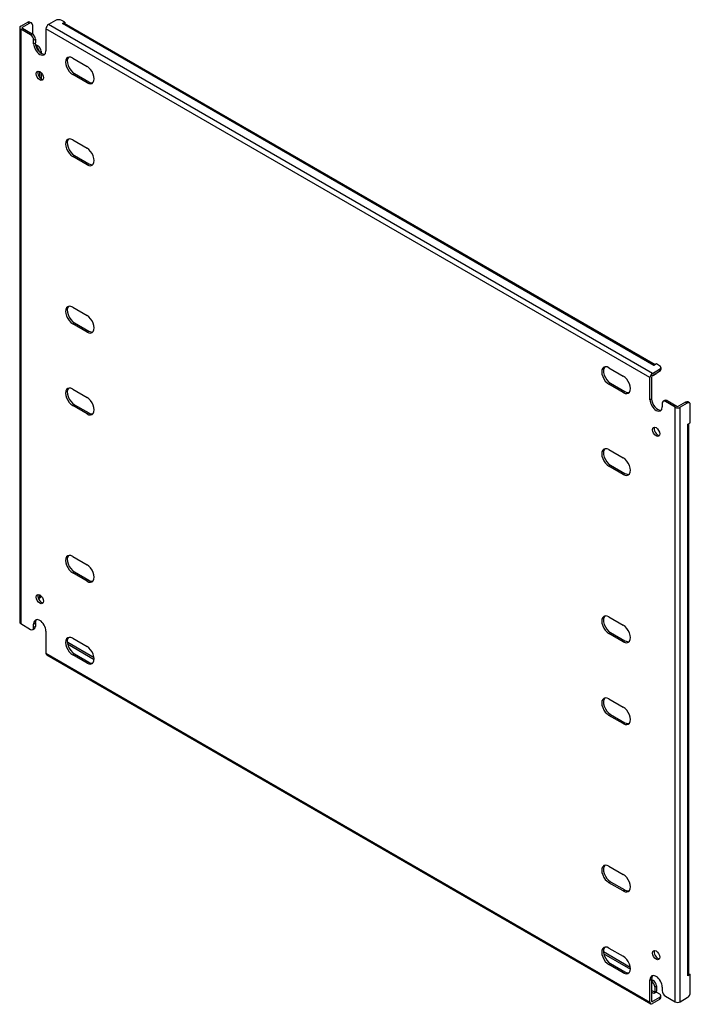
# Model space of a CAD drawing. Header units: inches. Extents: x 107.4 to 126.7, y 35.4 to 63.7.
import ezdxf

# ---------------------------------------------------------------- set-up
doc = ezdxf.new("R2010")
doc.units = ezdxf.units.IN
doc.header["$MEASUREMENT"] = 0
doc.layers.add('Visible Edges(ANSI)', color=7, linetype='Continuous', lineweight=25)
doc.layers.add('Visible Tangent Edges(ANSI)', color=7, linetype='Continuous', lineweight=25)

msp = doc.modelspace()

# ---------------------------------------------------------------- linework, layer by layer
at = {"layer": 'Visible Edges(ANSI)'}
for p, q in [((107.454, 63.484), (107.657, 63.601)), ((107.502, 63.456), (107.705, 63.573)), ((107.72, 63.607), (107.768, 63.58)), ((107.794, 63.522), (107.794, 63.261)), ((108.453, 63.652), (108.249, 63.535)), ((108.718, 63.601), (108.629, 63.652)), ((108.648, 63.561), (108.718, 63.601)), ((108.648, 63.561), (108.648, 63.561)), ((108.648, 63.561), (108.648, 63.561)), ((125.648, 53.779), (108.697, 63.566)), ((108.718, 63.601), (108.718, 63.554)), ((107.425, 63.443), (107.425, 46.399)), ((107.737, 63.239), (107.454, 63.403)), ((107.502, 63.431), (107.785, 63.267)), ((108.179, 63.413), (108.179, 62.78)), ((107.825, 62.984), (107.825, 63.086)), ((107.874, 63.114), (107.874, 63.012)), ((107.878, 62.963), (107.953, 62.92)), ((107.897, 62.897), (107.905, 62.892)), ((108.041, 62.767), (108.041, 62.711)), ((108.946, 62.574), (109.357, 62.336)), ((107.993, 62.189), (107.993, 62.028)), ((108.041, 62.152), (108.041, 61.981)), ((108.994, 62.128), (109.405, 61.891)), ((109.357, 61.863), (108.946, 62.1)), ((108.946, 60.227), (109.357, 59.989)), ((109.357, 59.515), (108.946, 59.753)), ((108.994, 59.781), (109.405, 59.543)), ((108.946, 55.43), (109.357, 55.192)), ((109.357, 54.719), (108.946, 54.956)), ((108.994, 54.984), (109.405, 54.746)), ((124.325, 53.695), (124.737, 53.457)), ((125.573, 53.533), (125.777, 53.65)), ((125.689, 53.803), (125.618, 53.763)), ((125.618, 53.763), (125.618, 53.763)), ((125.618, 53.763), (125.618, 53.763)), ((125.777, 53.752), (125.689, 53.803)), ((125.813, 53.701), (125.813, 53.646)), ((125.503, 52.778), (125.503, 53.411)), ((125.551, 53.439), (125.551, 52.805)), ((125.573, 53.477), (125.777, 53.595)), ((125.663, 53.507), (125.614, 53.479)), ((108.946, 53.082), (109.357, 52.845)), ((124.737, 52.983), (124.325, 53.221)), ((124.373, 53.249), (124.785, 53.011)), ((109.357, 52.371), (108.946, 52.609)), ((108.994, 52.636), (109.405, 52.399)), ((125.857, 52.676), (125.857, 52.574)), ((125.883, 52.733), (125.931, 52.761)), ((126.229, 52.563), (125.945, 52.727)), ((125.993, 52.754), (126.277, 52.591)), ((126.524, 52.708), (126.321, 52.591)), ((126.572, 52.681), (126.369, 52.563)), ((126.635, 52.687), (126.587, 52.715)), ((126.661, 52.119), (126.661, 52.63)), ((126.591, 52.079), (126.661, 52.119)), ((126.591, 52.079), (126.591, 52.079)), ((126.591, 52.079), (126.591, 52.079)), ((126.62, 36.3), (126.62, 52.096)), ((124.325, 51.347), (124.737, 51.11)), ((124.737, 50.636), (124.325, 50.874)), ((124.373, 50.901), (124.785, 50.664)), ((108.946, 48.285), (109.357, 48.048)), ((109.357, 47.574), (108.946, 47.812)), ((108.994, 47.84), (109.405, 47.602)), ((107.993, 47.185), (107.993, 47.124)), ((108.015, 47.094), (107.968, 47.067)), ((107.454, 46.358), (107.737, 46.195)), ((107.825, 46.246), (107.825, 46.348)), ((107.874, 46.376), (107.874, 46.274)), ((124.325, 46.55), (124.737, 46.313)), ((107.8, 46.189), (107.848, 46.216)), ((108.179, 46.144), (108.179, 45.51)), ((124.737, 45.839), (124.325, 46.077)), ((124.373, 46.105), (124.785, 45.867)), ((108.797, 45.776), (109.562, 45.335)), ((108.806, 45.826), (109.558, 45.392)), ((108.946, 45.938), (109.357, 45.7)), ((108.2, 45.465), (125.524, 35.463)), ((109.357, 45.227), (108.946, 45.464)), ((108.994, 45.492), (109.405, 45.255)), ((124.325, 44.203), (124.737, 43.965)), ((124.373, 43.757), (124.785, 43.519)), ((124.737, 43.492), (124.325, 43.729)), ((124.325, 39.406), (124.737, 39.168)), ((124.373, 38.96), (124.785, 38.723)), ((124.737, 38.695), (124.325, 38.932)), ((124.325, 37.059), (124.737, 36.821)), ((124.168, 36.957), (124.938, 36.513)), ((124.176, 36.897), (124.941, 36.455)), ((124.737, 36.347), (124.325, 36.585)), ((124.373, 36.613), (124.785, 36.375)), ((125.503, 35.508), (125.503, 36.142)), ((125.551, 36.169), (125.551, 35.536)), ((125.551, 36.159), (125.6, 36.131)), ((126.661, 36.299), (126.591, 36.259)), ((126.591, 36.259), (126.591, 36.259)), ((126.591, 36.259), (126.591, 36.259)), ((126.62, 36.323), (126.661, 36.299)), ((126.661, 35.789), (126.661, 36.299)), ((125.551, 36.103), (125.552, 36.103)), ((125.64, 35.95), (125.64, 35.791)), ((125.688, 35.978), (125.688, 35.819)), ((125.857, 35.937), (125.857, 35.835)), ((125.777, 35.641), (125.573, 35.523)), ((125.777, 35.585), (125.573, 35.468)), ((125.689, 35.794), (125.618, 35.753)), ((125.618, 35.753), (125.618, 35.753)), ((125.618, 35.753), (125.618, 35.753)), ((125.689, 35.794), (125.777, 35.743)), ((125.813, 35.636), (125.813, 35.692)), ((125.945, 35.682), (126.229, 35.519)), ((126.369, 35.519), (126.572, 35.636))]:
    msp.add_line(p, q, dxfattribs=at)
for centre, major_axis, start_param, end_param in [((107.657, 63.499), (0.062, 0.108), 0, 0.785398), ((107.705, 63.471), (0.062, 0.108), 5.497787, 7.068583), ((108.249, 63.454), (0.0495, 0.0857), 0.785398, 2.356194), ((108.541, 63.601), (0.125, 0), 0.785398, 2.356194), ((108.648, 63.48), (0.0495, 0.0857), 0, 0.785398), ((107.524, 63.443), (-0.099, 0), 5.497787, 7.068583), ((107.524, 63.443), (-0.031, 0), 5.497787, 7.068583), ((107.737, 63.137), (0.062, -0.108), 0.785398, 2.356194), ((107.785, 63.165), (-0.063, 0.108), 3.926991, 5.497787), ((108.002, 62.882), (0.125, -0.217), 3.926991, 7.068583), ((108.05, 62.91), (0.125, -0.217), 3.926991, 6.089646), ((107.905, 62.79), (0.062, -0.108), 0.887242, 2.356194), ((107.953, 62.818), (-0.063, 0.108), 3.926991, 5.497787), ((108.946, 62.337), (-0.145, 0.251), 5.497787, 8.63938), ((108.994, 62.365), (-0.145, 0.251), 0.166574, 2.356194), ((108.05, 62.093), (-0.073, 0.126), 0.338008, 2.803584), ((109.357, 62.1), (0.145, -0.251), 5.497787, 8.63938), ((109.405, 62.127), (0.145, -0.251), 5.497787, 6.116612), ((108.946, 59.99), (-0.145, 0.251), 5.497787, 8.63938), ((108.994, 60.018), (-0.145, 0.251), 0.166574, 2.356194), ((109.357, 59.752), (0.145, -0.251), 5.497787, 8.63938), ((109.405, 59.78), (0.145, -0.251), 5.497787, 6.116612), ((108.946, 55.193), (-0.145, 0.251), 5.497787, 8.63938), ((108.994, 55.221), (-0.145, 0.251), 0.166574, 2.356194), ((109.357, 54.955), (0.145, -0.251), 5.497787, 8.63938), ((109.405, 54.983), (0.145, -0.251), 5.497787, 6.116612), ((124.325, 53.458), (-0.145, 0.251), 5.497787, 8.63938), ((124.373, 53.486), (-0.145, 0.251), 0.166574, 2.356194), ((125.618, 53.682), (0.0495, 0.0857), 0.721823, 0.785398), ((125.688, 53.701), (0.125, 0), 5.497787, 7.068583), ((125.688, 53.646), (0.125, 0), 5.497787, 6.283185), ((124.737, 53.22), (0.145, -0.251), 5.497787, 8.63938), ((125.573, 53.452), (0.0495, 0.0857), 0.785398, 2.356194), ((125.573, 53.452), (0.0155, 0.0268), 0.785398, 2.356194), ((125.552, 53.587), (0.062, -0.108), 5.726091, 6.840784), ((125.6, 53.615), (0.063, -0.108), 0, 0.557599), ((108.946, 52.846), (-0.145, 0.251), 5.497787, 8.63938), ((108.994, 52.873), (-0.145, 0.251), 0.166574, 2.356194), ((109.357, 52.608), (0.145, -0.251), 5.497787, 8.63938), ((124.785, 53.248), (0.145, -0.251), 5.497787, 6.116612), ((125.728, 52.703), (0.125, -0.217), 3.926991, 6.089646), ((125.68, 52.676), (0.125, -0.217), 3.926991, 7.068583), ((125.945, 52.625), (-0.062, 0.108), 5.497787, 7.068583), ((125.993, 52.652), (-0.062, 0.108), 5.497787, 6.283185), ((126.299, 52.603), (0.099, 0), 3.926991, 5.497787), ((126.299, 52.603), (0.031, 0), 3.926991, 5.497787), ((126.524, 52.606), (0.062, 0.108), 0, 0.785398), ((126.572, 52.579), (0.062, 0.108), 5.497787, 7.068583), ((109.405, 52.636), (0.145, -0.251), 5.497787, 6.116612), ((125.728, 51.887), (-0.073, 0.126), 0.338008, 2.803584), ((126.521, 52.119), (0.099, 0), 5.497787, 5.561362), ((124.325, 51.11), (-0.145, 0.251), 5.497787, 8.63938), ((124.373, 51.138), (-0.145, 0.251), 0.166574, 2.356194), ((124.737, 50.873), (0.145, -0.251), 5.497787, 8.63938), ((124.785, 50.901), (0.145, -0.251), 5.497787, 6.116612), ((108.946, 48.049), (-0.145, 0.251), 5.497787, 8.63938), ((108.994, 48.076), (-0.145, 0.251), 0.166574, 2.356194), ((109.357, 47.811), (0.145, -0.251), 5.497787, 8.63938), ((109.405, 47.839), (0.145, -0.251), 5.497787, 6.116612), ((108.05, 47.09), (-0.073, 0.126), 0.338008, 2.803584), ((107.953, 47.203), (0.063, -0.108), 0, 0.762813), ((107.905, 47.175), (0.063, -0.108), 0.012335, 0.785398), ((124.325, 46.314), (-0.145, 0.251), 5.497787, 8.63938), ((107.524, 46.399), (-0.099, 0), 0, 0.785398), ((108.002, 46.246), (-0.125, 0.217), 3.926991, 7.068583), ((108.05, 46.274), (-0.125, 0.217), 0.193539, 0.785398), ((124.373, 46.341), (-0.145, 0.251), 0.166574, 2.356194), ((124.737, 46.076), (0.145, -0.251), 5.497787, 8.63938), ((107.737, 46.297), (0.062, -0.108), 5.497787, 7.068583), ((107.785, 46.325), (0.063, -0.108), 0, 0.785398), ((108.946, 45.701), (-0.145, 0.251), 5.497787, 8.63938), ((108.994, 45.729), (-0.145, 0.251), 0.166574, 2.356194), ((108.806, 45.724), (-0.062, 0.108), 5.497787, 5.695787), ((124.785, 46.104), (0.145, -0.251), 5.497787, 6.116612), ((108.249, 45.551), (-0.0495, -0.0857), 5.497787, 6.283185), ((109.357, 45.464), (0.145, -0.251), 5.497787, 8.63938), ((109.405, 45.491), (0.145, -0.251), 5.497787, 6.116612), ((124.325, 43.966), (-0.145, 0.251), 5.497787, 8.63938), ((124.373, 43.994), (-0.145, 0.251), 0.166574, 2.356194), ((124.737, 43.729), (0.145, -0.251), 5.497787, 8.63938), ((124.785, 43.756), (0.145, -0.251), 5.497787, 6.116612), ((124.325, 39.169), (-0.145, 0.251), 5.497787, 8.63938), ((124.373, 39.197), (-0.145, 0.251), 0.166574, 2.356194), ((124.737, 38.932), (0.145, -0.251), 5.497787, 8.63938), ((124.785, 38.959), (0.145, -0.251), 5.497787, 6.116612), ((124.325, 36.822), (-0.145, 0.251), 5.497787, 8.63938), ((124.373, 36.85), (-0.145, 0.251), 0.166574, 2.356194), ((125.728, 36.884), (-0.073, 0.126), 0.338008, 2.803584), ((124.737, 36.584), (0.145, -0.251), 5.497787, 8.63938), ((124.785, 36.612), (0.145, -0.251), 5.497787, 6.116612), ((125.68, 36.04), (-0.125, 0.217), 3.926991, 7.068583), ((125.728, 36.067), (-0.125, 0.217), 0.193539, 0.785398), ((126.521, 36.3), (0.099, 0), 5.497787, 6.283185), ((125.552, 36.001), (0.062, -0.108), 0.785398, 2.356194), ((125.6, 36.029), (-0.063, 0.108), 3.926991, 5.497787), ((125.618, 35.779), (0.0155, 0.0268), 3.926991, 5.497787), ((125.618, 35.779), (0.0495, 0.0857), 5.177171, 5.497787), ((125.688, 35.692), (0.125, 0), 5.497787, 7.068583), ((125.688, 35.636), (0.125, 0), 5.497787, 6.283185), ((125.945, 35.784), (-0.062, 0.108), 0.785398, 2.356194), ((126.572, 35.738), (-0.063, -0.108), 0.785398, 2.356194), ((125.573, 35.548), (-0.0495, -0.0857), 5.497787, 7.068583), ((125.573, 35.548), (-0.0155, -0.0268), 5.497787, 7.068583), ((126.299, 35.559), (0.099, 0), 3.926991, 5.497787)]:
    msp.add_ellipse(centre, major_axis=major_axis, ratio=0.57735, start_param=start_param, end_param=end_param, dxfattribs=at)
for centre, major_axis in [((108.002, 62.065), (0.072, -0.126)), ((125.68, 51.859), (0.072, -0.126)), ((108.002, 47.062), (-0.072, 0.126)), ((125.68, 36.856), (-0.072, 0.126))]:
    msp.add_ellipse(centre, major_axis=major_axis, ratio=0.57735, dxfattribs=at)
at = {"layer": 'Visible Tangent Edges(ANSI)'}
for p, q in [((107.657, 63.601), (107.705, 63.573)), ((125.573, 53.533), (108.249, 63.535)), ((125.618, 53.763), (108.648, 63.561)), ((107.454, 63.403), (107.454, 46.358)), ((107.502, 63.431), (107.502, 63.456)), ((107.785, 63.267), (107.737, 63.239)), ((125.503, 53.411), (108.179, 63.413)), ((107.825, 63.086), (107.874, 63.114)), ((107.825, 62.984), (107.874, 63.012)), ((107.953, 62.92), (107.905, 62.892)), ((108, 62.743), (108.041, 62.767)), ((108.946, 62.1), (108.994, 62.128)), ((109.357, 61.863), (109.405, 61.891)), ((108.946, 59.753), (108.994, 59.781)), ((109.357, 59.515), (109.405, 59.543)), ((108.946, 54.956), (108.994, 54.984)), ((109.357, 54.719), (109.405, 54.746)), ((125.777, 53.65), (125.777, 53.595)), ((124.325, 53.221), (124.373, 53.249)), ((124.737, 52.983), (124.785, 53.011)), ((125.503, 52.778), (125.551, 52.805)), ((108.946, 52.609), (108.994, 52.636)), ((125.945, 52.727), (125.993, 52.754)), ((126.229, 35.519), (126.229, 52.563)), ((126.369, 35.519), (126.369, 52.563)), ((126.524, 52.708), (126.572, 52.681)), ((109.357, 52.371), (109.405, 52.399)), ((126.591, 36.259), (126.591, 52.079)), ((124.325, 50.874), (124.373, 50.901)), ((124.737, 50.636), (124.785, 50.664)), ((108.946, 47.812), (108.994, 47.84)), ((109.357, 47.574), (109.405, 47.602)), ((108.04, 47.151), (107.993, 47.124)), ((107.825, 46.348), (107.874, 46.376)), ((107.874, 46.274), (107.825, 46.246)), ((124.325, 46.077), (124.373, 46.105)), ((108.79, 45.817), (108.806, 45.826)), ((124.737, 45.839), (124.785, 45.867)), ((108.179, 45.51), (125.503, 35.508)), ((108.946, 45.464), (108.994, 45.492)), ((109.357, 45.227), (109.405, 45.255)), ((124.325, 43.729), (124.373, 43.757)), ((124.737, 43.492), (124.785, 43.519)), ((124.325, 38.932), (124.373, 38.96)), ((124.737, 38.695), (124.785, 38.723)), ((124.325, 36.585), (124.373, 36.613)), ((124.737, 36.347), (124.785, 36.375)), ((125.503, 36.142), (125.551, 36.169)), ((125.6, 36.131), (125.552, 36.103)), ((125.64, 35.95), (125.688, 35.978)), ((125.64, 35.791), (125.551, 35.843)), ((125.618, 35.753), (125.551, 35.792)), ((125.777, 35.641), (125.777, 35.585)), ((125.573, 35.523), (125.551, 35.536))]:
    msp.add_line(p, q, dxfattribs=at)

doc.saveas('drawing.dxf')
